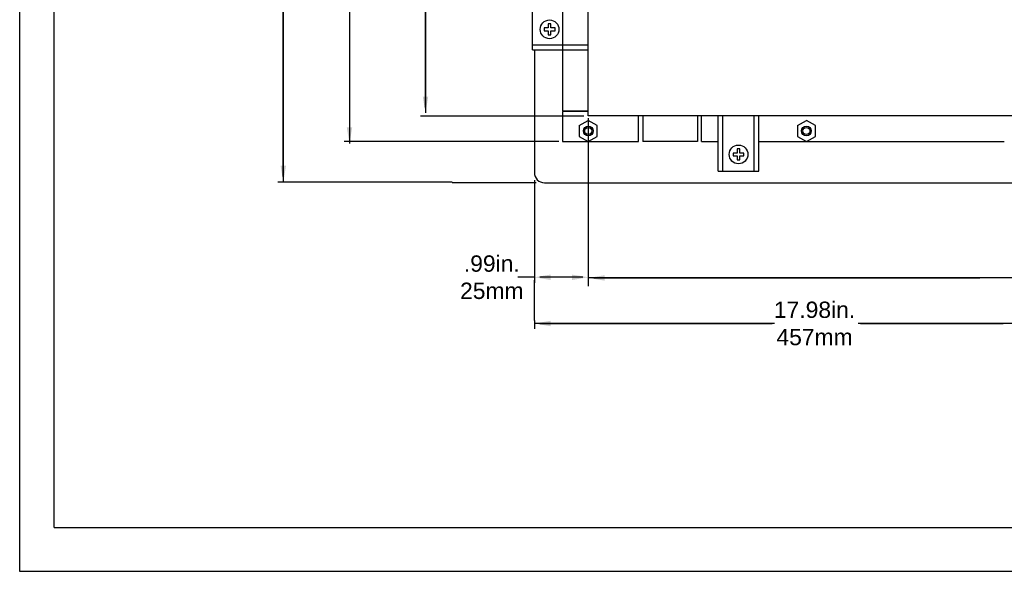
# Model space of a CAD drawing. Extents: x -21.2 to 49, y -81.1 to 9.3.
# Tile 1 of 27: x -21.2 to -3.1, y -81.1 to -71. Entities that reach past the tile are written whole.
import ezdxf

# ---------------------------------------------------------------- set-up
doc = ezdxf.new("R2010")
doc.units = 0
doc.header["$LTSCALE"] = 1.87
doc.header["$MEASUREMENT"] = 0
doc.layers.get('0').update_dxf_attribs({"linetype": 'CONTINUOUS'})
doc.layers.add('dim', color=5, linetype='CONTINUOUS')
doc.layers.add('prod', color=6, linetype='CONTINUOUS')
doc.styles.add('Arial', font='ARIAL.TTF', dxfattribs={"height": 0.3})

msp = doc.modelspace()

# ---------------------------------------------------------------- linework, layer by layer
at = {"linetype": 'Continuous'}
for q in [(-20.533, -52.303), (13.467, -80.342)]:
    msp.add_line((-20.533, -80.342), q, dxfattribs=at)
at = {"color": 7, "linetype": 'Continuous'}
for p, q in [((-10.737, -72.787), (-10.737, -59.587)), ((-11.209, -66.577), (-11.209, -72.699)), ((-11.757, -71.577), (-11.757, -70.827)), ((-11.472, -71.102), (-11.472, -71.177)), ((-11.422, -71.102), (-11.472, -71.102)), ((-11.422, -71.177), (-11.422, -71.102)), ((-11.547, -71.177), (-11.547, -71.227)), ((-11.472, -71.177), (-11.547, -71.177)), ((-11.547, -71.227), (-11.472, -71.227)), ((-11.472, -71.227), (-11.472, -71.302)), ((-11.472, -71.302), (-11.422, -71.302)), ((-11.347, -71.177), (-11.422, -71.177)), ((-11.422, -71.302), (-11.422, -71.227)), ((-11.422, -71.227), (-11.347, -71.227)), ((-11.347, -71.227), (-11.347, -71.177)), ((-11.757, -71.487), (-10.737, -71.487)), ((-11.757, -71.577), (-10.737, -71.577)), ((-11.726, -71.577), (-11.726, -73.87)), ((-11.209, -72.699), (-10.737, -72.699)), ((-11.209, -72.709), (-11.209, -73.259)), ((-10.737, -72.709), (-11.209, -72.709)), ((-10.902, -72.969), (-10.737, -72.873)), ((5.263, -72.787), (-10.737, -72.787)), ((5.263, -72.787), (-10.737, -72.787)), ((-10.572, -72.967), (-10.737, -72.872)), ((-9.814, -73.259), (-9.814, -72.787)), ((-9.814, -73.259), (-9.814, -72.787)), ((-9.737, -72.787), (-9.737, -73.259)), ((-9.737, -72.787), (-9.737, -73.259)), ((-8.737, -72.787), (-8.737, -73.259)), ((-8.737, -72.787), (-8.737, -73.259)), ((-8.659, -73.259), (-8.659, -72.787)), ((-8.659, -73.259), (-8.659, -72.787)), ((-8.357, -73.807), (-8.357, -72.787)), ((-8.267, -73.807), (-8.267, -72.787)), ((-7.697, -73.807), (-7.697, -72.787)), ((-7.607, -73.807), (-7.607, -72.787)), ((-6.902, -72.969), (-6.737, -72.873)), ((-6.572, -72.967), (-6.737, -72.872)), ((-10.902, -72.967), (-10.902, -73.167)), ((-10.572, -73.167), (-10.572, -72.967)), ((-6.902, -72.967), (-6.902, -73.167)), ((-6.572, -73.167), (-6.572, -72.967)), ((-11.209, -73.259), (-9.814, -73.259)), ((-11.209, -73.259), (-9.814, -73.259)), ((-10.902, -73.167), (-10.737, -73.262)), ((-10.737, -73.262), (-10.572, -73.167)), ((-8.737, -73.259), (-9.737, -73.259)), ((-8.737, -73.259), (-9.737, -73.259)), ((-8.659, -73.259), (-8.357, -73.259)), ((-8.659, -73.259), (-8.357, -73.259)), ((-7.607, -73.259), (-3.109, -73.259)), ((-7.607, -73.259), (-3.109, -73.259)), ((-6.902, -73.167), (-6.737, -73.262)), ((-6.737, -73.262), (-6.572, -73.167)), ((-8.007, -73.472), (-8.082, -73.472)), ((-8.082, -73.472), (-8.082, -73.522)), ((-7.957, -73.397), (-8.007, -73.397)), ((-8.007, -73.397), (-8.007, -73.472)), ((-7.957, -73.472), (-7.957, -73.397)), ((-7.882, -73.472), (-7.957, -73.472)), ((-7.882, -73.522), (-7.882, -73.472)), ((-8.082, -73.522), (-8.007, -73.522)), ((-8.007, -73.522), (-8.007, -73.597)), ((-8.007, -73.597), (-7.957, -73.597)), ((-7.957, -73.522), (-7.882, -73.522)), ((-7.957, -73.597), (-7.957, -73.522)), ((-8.357, -73.807), (-7.607, -73.807)), ((-11.539, -74.017), (6.066, -74.017))]:
    msp.add_line(p, q, dxfattribs=at)
for centre, radius in [((-11.447, -71.202), 0.172), ((-10.737, -73.067), 0.09), ((-10.737, -73.067), 0.0654), ((-10.737, -73.067), 0.0654), ((-6.737, -73.067), 0.09), ((-6.737, -73.067), 0.0654), ((-6.737, -73.067), 0.0654), ((-7.982, -73.497), 0.172)]:
    msp.add_circle(centre, radius, dxfattribs=at)
msp.add_arc((-11.539, -73.83), 0.187, 180, 270, dxfattribs=at)
at = {"layer": 'dim', "linetype": 'Continuous'}
for p, q in [((-16.329, -65.496), (-16.329, -74.005)), ((-16.329, -73.905), (-16.329, -66.275)), ((-13.234, -74.005), (-16.429, -74.005)), ((-11.726, -76.544), (-11.726, -76.7)), ((-7.32, -76.6), (-11.726, -76.6)), ((-11.626, -76.6), (-7.363, -76.6)), ((6.153, -76.6), (-5.786, -76.6)), ((-5.743, -76.6), (-3.127, -76.6))]:
    msp.add_line(p, q, dxfattribs=at)
at = {"layer": 'dim'}
for p, q in [((-15.115, -66.76), (-15.115, -73.299)), ((-13.722, -72.635), (-13.722, -68.35)), ((-13.722, -68.818), (-13.722, -72.735)), ((-10.82, -72.795), (-13.816, -72.795)), ((-10.737, -72.834), (-10.737, -75.015)), ((-11.277, -73.263), (-15.215, -73.263)), ((-13.234, -74.011), (-11.695, -74.011)), ((-11.726, -73.968), (-11.726, -75.852)), ((-10.737, -75.015), (-10.737, -75.912)), ((-11.726, -75.752), (-12.026, -75.752)), ((-11.726, -76.544), (-11.726, -75.802)), ((-10.837, -75.752), (-11.626, -75.752)), ((-2.292, -75.764), (-10.737, -75.764)), ((-10.637, -75.764), (-3.557, -75.764))]:
    msp.add_line(p, q, dxfattribs=at)
for points in [[(-13.772, -72.435), (-13.672, -72.435), (-13.722, -72.735)], [(-15.165, -72.999), (-15.065, -72.999), (-15.115, -73.299)], [(-11.426, -75.702), (-11.426, -75.802), (-11.726, -75.752)], [(-11.037, -75.702), (-11.037, -75.802), (-10.737, -75.752)], [(-10.437, -75.714), (-10.437, -75.814), (-10.737, -75.764)]]:
    msp.add_solid(points, dxfattribs=at)
at = {"layer": 'dim', "linetype": 'Continuous'}
for points in [[(-16.379, -73.705), (-16.279, -73.705), (-16.329, -74.005)], [(-11.426, -76.55), (-11.426, -76.65), (-11.726, -76.6)]]:
    msp.add_solid(points, dxfattribs=at)
at = {"layer": 'prod', "flags": 128}
msp.add_lwpolyline([(-21.163, 9.318), (49.039, 9.318), (49.039, -81.148), (-21.163, -81.148)], close=True, dxfattribs=at)

# ---------------------------------------------------------------- texts
at = {"layer": 'dim', "insert": (-12.506, -75.752), "char_height": 0.3, "attachment_point": 5, "style": 'Arial'}
msp.add_mtext('.99in.\\P25mm', dxfattribs=at)
at = {"layer": 'dim', "linetype": 'Continuous', "insert": (-6.588, -76.6), "char_height": 0.3, "attachment_point": 5, "style": 'Arial'}
msp.add_mtext('17.98in.\\P457mm', dxfattribs=at)

doc.saveas('drawing.dxf')
